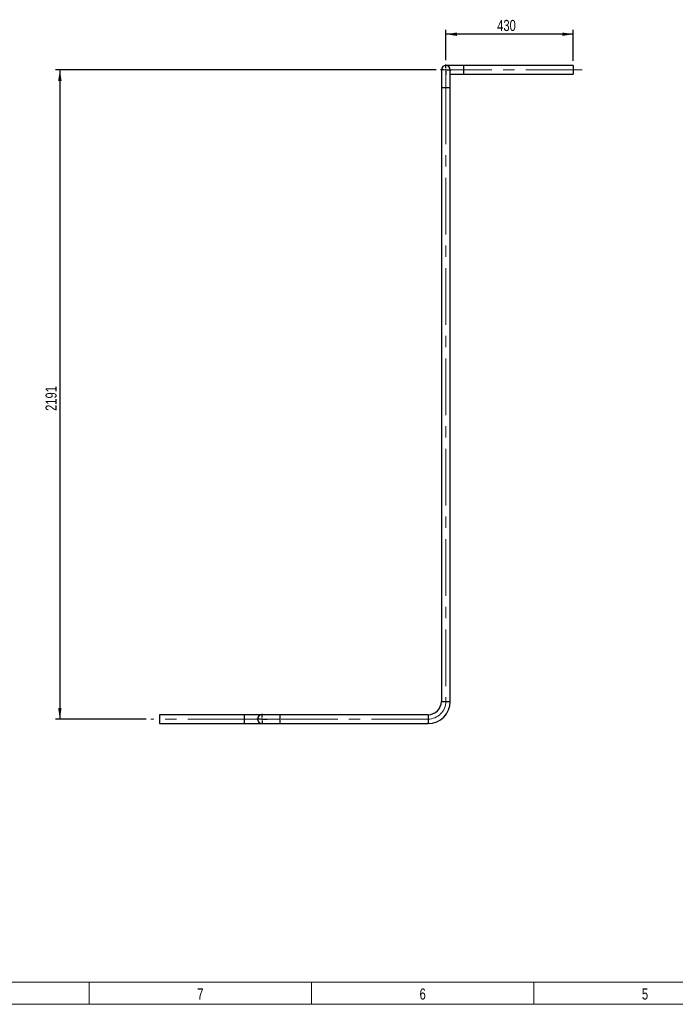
# Model space of a CAD drawing. Header units: millimetres. Extents: x 15 to 592, y 5 to 415.
# Tile 2 of 14: x 236 to 384, y 5 to 226. Entities that reach past the tile are written whole.
import ezdxf

# ---------------------------------------------------------------- set-up
doc = ezdxf.new("R2010")
doc.units = ezdxf.units.MM
doc.linetypes.add('CENTERX2', pattern=[20.32, 12.7, -2.54, 2.54, -2.54])
doc.layers.add('COTAS', color=166, linetype='Continuous')
doc.styles.add('SLDTEXTSTYLE0', font='TXT', dxfattribs={"width": 0.75})
doc.dimstyles.new('SLDDIMSTYLE0', dxfattribs={"dimtxt": 2.5, "dimasz": 2.5, "dimexe": 0, "dimexo": 0.0625, "dimtad": 1, "dimlfac": 15, "dimrnd": 1e-09, "dimzin": 12, "dimdsep": 46, "dimtxsty": 'SLDTEXTSTYLE0', "dimsah": 1, "dimcen": 0.09, "dimadec": 0, "dimazin": 3, "dimtfac": 1, "dimtofl": 0, "dimtmove": 0, "dimatfit": 3, "dimfxl": 0, "dimfrac": 2, "dimtolj": 1, "dimtzin": 12, "dimarcsym": 0})

# ---------------------------------------------------------------- blocks, each defined once
blk = doc.blocks.new('_D_8')
at = {"layer": 'COTAS'}
for p, q in [((332.18, 217.39), (332.18, 224.22)), ((360.85, 217.22), (360.85, 224.22)), ((360.85, 223.22), (332.18, 223.22))]:
    blk.add_line(p, q, dxfattribs=at)
for points in [[(332.18, 223.22), (334.68, 222.84), (334.68, 223.61)], [(360.85, 223.22), (358.35, 223.61), (358.35, 222.84)]]:
    blk.add_solid(points, dxfattribs=at)
at = {"layer": 'COTAS', "insert": (343.74, 226.44), "char_height": 2.5, "attachment_point": 1, "style": 'SLDTEXTSTYLE0'}
blk.add_mtext('430', dxfattribs=at)
blk = doc.blocks.new('_D_9')
at = {"layer": 'COTAS'}
for p, q in [((330.01, 215.22), (244.39, 215.22)), ((245.39, 215.22), (245.39, 69.15)), ((264.81, 69.15), (244.39, 69.15))]:
    blk.add_line(p, q, dxfattribs=at)
for points in [[(245.39, 215.22), (245, 212.72), (245.77, 212.72)], [(245.39, 69.15), (245.77, 71.65), (245, 71.65)]]:
    blk.add_solid(points, dxfattribs=at)
at = {"layer": 'COTAS', "insert": (242.16, 138.49), "char_height": 2.5, "attachment_point": 1, "rotation": 90, "style": 'SLDTEXTSTYLE0'}
blk.add_mtext('2191', dxfattribs=at)
blk = doc.blocks.new('SW_CENTERMARKSYMBOL_4')
at = {"layer": 'COTAS', "color": 0}
for p, q in [((-0.33, 0), (-1.17, 0)), ((0, 0), (-0.17, 0)), ((0, 0.33), (0, 1.17)), ((0, 0), (0, 0.17)), ((0, 0), (0, -0.17)), ((0, 0), (0.17, 0)), ((0.33, 0), (1.17, 0)), ((0, -0.33), (0, -1.17))]:
    blk.add_line(p, q, dxfattribs=at)
blk = doc.blocks.new('SW_CENTERMARKSYMBOL_5')
at = {"layer": 'COTAS', "color": 0}
for p, q in [((-0.33, 0), (-1.17, 0)), ((0, 0), (-0.17, 0)), ((0, 0.33), (0, 1.17)), ((0, 0), (0, 0.17)), ((0, 0), (0, -0.17)), ((0, 0), (0.17, 0)), ((0.33, 0), (1.17, 0)), ((0, -0.33), (0, -1.17))]:
    blk.add_line(p, q, dxfattribs=at)

msp = doc.modelspace()

# ---------------------------------------------------------------- linework, layer by layer
at = {"color": 7, "linetype": 'Continuous', "lineweight": 25}
for p, q in [((331.18045, 215.21983), (331.18045, 211.21983)), ((336.18045, 216.21983), (332.18045, 216.21983)), ((333.18045, 211.21983), (333.18045, 215.21983)), ((360.84712, 216.21983), (336.18045, 216.21983)), ((336.18045, 216.21983), (336.18045, 214.21983)), ((360.84712, 216.21983), (360.84712, 214.21983)), ((333.18045, 214.21983), (336.18045, 214.21983)), ((336.18045, 214.21983), (360.84712, 214.21983)), ((331.18045, 211.21983), (331.18045, 73.15317)), ((331.18045, 211.21983), (332.18045, 211.21983)), ((332.18045, 211.21983), (333.18045, 211.21983)), ((333.18045, 73.15317), (333.18045, 211.21983)), ((331.18045, 73.15317), (332.18045, 73.15317)), ((332.18045, 73.15317), (333.18045, 73.15317)), ((286.84712, 70.15317), (267.81378, 70.15317)), ((267.81378, 70.15317), (267.81378, 69.15317)), ((267.81378, 69.15317), (267.81378, 68.15317)), ((290.84712, 70.15317), (286.84712, 70.15317)), ((286.84712, 70.15317), (286.84712, 69.15317)), ((286.84712, 69.15317), (286.84712, 68.15317)), ((294.84712, 70.15317), (290.84712, 70.15317)), ((328.18045, 70.15317), (294.84712, 70.15317)), ((294.84712, 70.15317), (294.84712, 69.15317)), ((294.84712, 69.15317), (294.84712, 68.15317)), ((328.18045, 70.15317), (328.18045, 69.15317)), ((328.18045, 69.15317), (328.18045, 68.15317)), ((267.81378, 68.15317), (286.84712, 68.15317)), ((286.84712, 68.15317), (290.84712, 68.15317)), ((290.84712, 68.15317), (294.84712, 68.15317)), ((294.84712, 68.15317), (328.18045, 68.15317))]:
    msp.add_line(p, q, dxfattribs=at)
at = {"color": 7, "linetype": 'Continuous', "lineweight": 18}
for p, q in [((584, 10), (20, 10)), ((252, 10), (252, 5)), ((302, 9.999), (302, 10.001)), ((302, 10), (302, 5)), ((352, 10), (352, 5)), ((589, 5), (15, 5))]:
    msp.add_line(p, q, dxfattribs=at)
at = {"color": 7, "linetype": 'Continuous', "lineweight": 25}
for centre, radius, start, end in [((332.18045, 215.21983), 1, 90, 180), ((332.18045, 215.21983), 1, 0, 90), ((328.18045, 73.15317), 3, 270, 0), ((328.18045, 73.15317), 5, 270, 0), ((290.84712, 69.15317), 1, 90, 180), ((290.84712, 69.15317), 1, 180, 270)]:
    msp.add_arc(centre, radius, start, end, dxfattribs=at)
at = {"layer": 'COTAS', "linetype": 'CENTERX2', "lineweight": 18}
for p, q in [((332.18045, 211.21983), (332.18045, 215.21983)), ((332.18045, 215.21983), (336.18045, 215.21983)), ((362.84712, 215.21983), (334.18045, 215.21983)), ((362.84712, 215.21983), (336.18045, 215.21983)), ((332.18045, 211.21983), (332.18045, 73.15317)), ((286.84712, 69.15317), (265.81378, 69.15317)), ((286.84712, 69.15317), (290.84712, 69.15317)), ((290.84712, 69.15317), (294.84712, 69.15317)), ((328.18045, 69.15317), (294.84712, 69.15317))]:
    msp.add_line(p, q, dxfattribs=at)
msp.add_arc((328.18045, 73.15317), 4, 270, 0, dxfattribs=at)

# ---------------------------------------------------------------- block references
at = {"layer": 'COTAS'}
for name, p in [('SW_CENTERMARKSYMBOL_4', (332.18045, 215.21983)), ('SW_CENTERMARKSYMBOL_5', (290.84712, 69.15317))]:
    msp.add_blockref(name, p, dxfattribs=at)

# ---------------------------------------------------------------- texts
at = {"color": 7, "linetype": 'Continuous', "lineweight": 0, "char_height": 2.5, "attachment_point": 2, "style": 'SLDTEXTSTYLE0'}
for s, insert in [('7', (276.97483, 8.56267)), ('6', (326.97483, 8.56267)), ('5', (376.97483, 8.56267))]:
    msp.add_mtext(s, dxfattribs=dict(at, insert=insert))

# ---------------------------------------------------------------- dimensions: what is measured, and where the dimension line sits
at = {"layer": 'COTAS'}
dim = msp.add_linear_dim(base=(332.18045, 223.22116), p1=(360.84712, 216.21983), p2=(332.18045, 216.3865), dimstyle='SLDDIMSTYLE0', dxfattribs=at)
dim.commit()
dim.dimension.update_dxf_attribs({"geometry": '_D_8', "text_midpoint": (346.51378, 223.22116), "dimtype": 160})
dim = msp.add_linear_dim(base=(245.38569, 69.15317), p1=(331.01378, 215.21983), p2=(265.81378, 69.15317), angle=90, dimstyle='SLDDIMSTYLE0', dxfattribs=at)
dim.commit()
dim.dimension.update_dxf_attribs({"geometry": '_D_9', "text_midpoint": (245.38569, 142.1865), "dimtype": 160})

doc.saveas('drawing.dxf')
